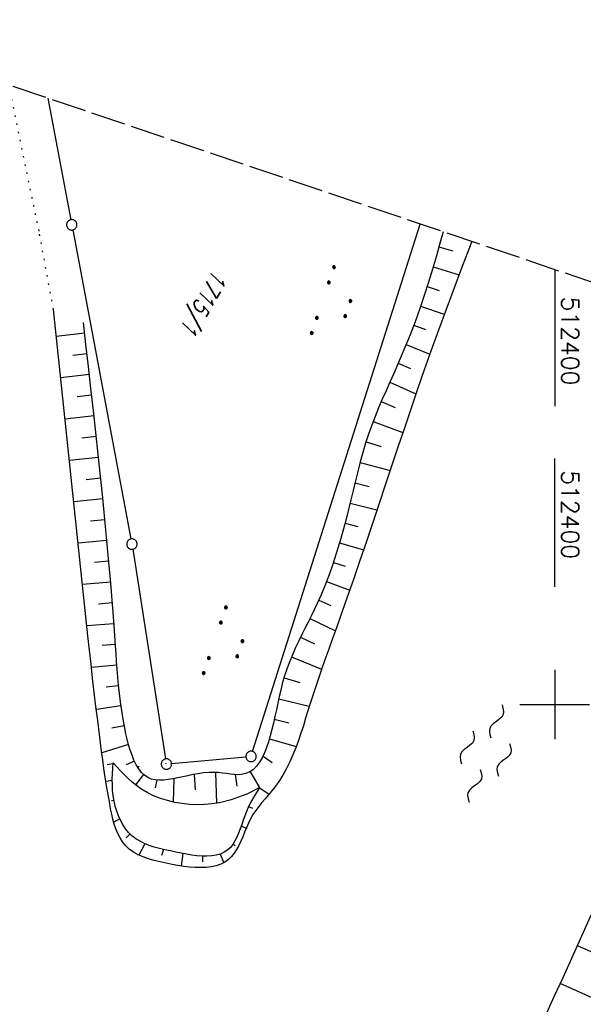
# Model space of a CAD drawing. Extents: x 511997 to 512565, y 475430 to 476399.
# Tile 29 of 32: x 512323 to 512404, y 476257 to 476399. Entities that reach past the tile are written whole.
import ezdxf

# ---------------------------------------------------------------- set-up
doc = ezdxf.new("R2010")
doc.units = 0
doc.header["$LTSCALE"] = 10
doc.header["$MEASUREMENT"] = 0
for name, pattern in [('LT00', [0]), ('LT14', [0.6, 0.5, -0.1]), ('PUNKTX2_STR', [0.6, 0.1, -0.5])]:
    doc.linetypes.add(name, pattern=pattern)
doc.layers.get('0').update_dxf_attribs({"linetype": 'LT00'})
for name, color, linetype in [('--WASSER_GRENZE', 180, 'PUNKTX2_STR'), ('--WASSER_NUTZUNG', 180, 'Continuous'), ('DFK_FLUR_NR', 250, 'LT00'), ('DFK_GZPKT', 250, 'LT00'), ('DFK_KATASTER', 250, 'LT00'), ('DFK_NUTZUNG', 250, 'LT00'), ('DFK_TOPO-SYM', 252, 'LT00'), ('V88_BOESCH', 250, 'LT00'), ('V88_BOSCHUNG', 250, 'LT00'), ('V88_RASTER', 250, 'LT00'), ('V89_BOESCH', 250, 'LT00'), ('V89_BOSCHUNG', 250, 'LT00'), ('V89_RASTER', 250, 'LT00')]:
    doc.layers.add(name, color=color, linetype=linetype)
doc.layers.add('-BLATT_89-RAND', color=7, linetype='LT14', plot=False)
doc.styles.get("Standard").update_dxf_attribs({"font": 'romans.shx'})

# ---------------------------------------------------------------- blocks, each defined once
blk = doc.blocks.new('SYMB7301')
at = {"color": 0, "linetype": 'ByBlock'}
for p, q in [((-0.128693, 0), (0, 0.128693)), ((0, -0.128693), (-0.128693, 0)), ((0, 0.128693), (0.128693, 0)), ((0.128693, 0), (0, -0.128693)), ((0.000059, -0.009738), (0.000059, 0.009897)), ((-0.00901, -0.004339), (-0.002225, -0.009749))]:
    blk.add_line(p, q, dxfattribs=at)
for points in [[(-0.002225, 0.009749), (-0.00901, 0.004339), (-0.00901, -0.004339)], [(0.01, 0), (0.006235, 0.007818), (-0.002225, 0.009749)], [(-0.002225, -0.009749), (0.006235, -0.007818), (0.01, 0)]]:
    blk.add_lwpolyline(points, dxfattribs=at)
blk = doc.blocks.new('SYMB7010')
at = {"color": 0, "linetype": 'ByBlock'}
for points in [[(-0.031408, 0.499213), (-0.093728, 0.49134), (-0.15457, 0.475719), (-0.212975, 0.452595), (-0.268021, 0.422333), (-0.31884, 0.385411), (-0.36463, 0.342411), (-0.40467, 0.29401), (-0.438329, 0.240973), (-0.465074, 0.184136), (-0.484486, 0.124395), (-0.496256, 0.062692), (-0.5002, 0)], [(-0.5002, 0), (-0.496256, -0.062692), (-0.484486, -0.124395), (-0.465075, -0.184136), (-0.438329, -0.240973), (-0.404671, -0.29401), (-0.36463, -0.342411), (-0.31884, -0.385411), (-0.268021, -0.422333), (-0.212975, -0.452595), (-0.154571, -0.475719), (-0.093728, -0.49134), (-0.031408, -0.499213), (0.031408, -0.499213)], [(0.5002, 0), (0.496256, 0.062692), (0.484485, 0.124395), (0.465074, 0.184136), (0.438329, 0.240973), (0.40467, 0.29401), (0.36463, 0.342411), (0.31884, 0.385411), (0.268021, 0.422333), (0.212975, 0.452595), (0.15457, 0.475719), (0.093728, 0.49134), (0.031408, 0.499213), (-0.031408, 0.499213)], [(0.031408, -0.499213), (0.093728, -0.491341), (0.15457, -0.475719), (0.212975, -0.452595), (0.268021, -0.422333), (0.31884, -0.385411), (0.36463, -0.342411), (0.404671, -0.294011), (0.438329, -0.240974), (0.465075, -0.184136), (0.484486, -0.124395), (0.496256, -0.062692), (0.500201, 0)]]:
    blk.add_lwpolyline(points, dxfattribs=at)
blk = doc.blocks.new('SYMB7250')
at = {"color": 0, "linetype": 'ByBlock'}
for points in [[(-0.25, 0.28), (-0.208333, 0.308889), (-0.166667, 0.331111), (-0.125, 0.34), (-0.083333, 0.331111), (-0.041667, 0.308889), (0, 0.28)], [(0, 0.28), (0.041667, 0.251111), (0.083333, 0.228889), (0.125, 0.22), (0.166667, 0.228889), (0.208333, 0.251111), (0.25, 0.28)], [(-0.74, 0), (-0.698333, 0.028889), (-0.656667, 0.051111), (-0.615, 0.06), (-0.573333, 0.051111), (-0.531667, 0.028889), (-0.49, 0)], [(-0.49, 0), (-0.448333, -0.028889), (-0.406667, -0.051111), (-0.365, -0.06), (-0.323333, -0.051111), (-0.281667, -0.028889), (-0.24, 0)], [(0.24, 0), (0.281667, 0.028889), (0.323333, 0.051111), (0.365, 0.06), (0.406667, 0.051111), (0.448333, 0.028889), (0.49, 0)], [(0.49, 0), (0.531667, -0.028889), (0.573333, -0.051111), (0.615, -0.06), (0.656667, -0.051111), (0.698333, -0.028889), (0.74, 0)], [(-0.25, -0.28), (-0.208333, -0.251111), (-0.166667, -0.228889), (-0.125, -0.22), (-0.083333, -0.228889), (-0.041667, -0.251111), (0, -0.28)], [(0, -0.28), (0.041667, -0.308889), (0.083333, -0.331111), (0.125, -0.34), (0.166667, -0.331111), (0.208333, -0.308889), (0.25, -0.28)]]:
    blk.add_lwpolyline(points, dxfattribs=at)
blk = doc.blocks.new('SYMB7111')
at = {"color": 0, "linetype": 'ByBlock'}
for p, q in [((-0.13, 0.202919), (-0.13, 0.177081)), ((-0.125, 0.172895), (-0.125, 0.207105)), ((-0.12, 0.209164), (-0.12, 0.170836)), ((-0.115, 0.170204), (-0.115, 0.209796)), ((-0.11, 0.209164), (-0.11, 0.170836)), ((-0.105, 0.172895), (-0.105, 0.207105)), ((-0.1, 0.202919), (-0.1, 0.177081)), ((-0.095, 0.189874), (-0.095, 0.190146)), ((0.1, 0.202919), (0.1, 0.177081)), ((0.105, 0.172895), (0.105, 0.207105)), ((0.11, 0.209164), (0.11, 0.170836)), ((0.115, 0.170204), (0.115, 0.209796)), ((0.12, 0.209164), (0.12, 0.170836)), ((0.125, 0.172895), (0.125, 0.207105)), ((0.13, 0.202919), (0.13, 0.177081)), ((0.135, 0.189874), (0.135, 0.190146)), ((-0.515, -0.177081), (-0.515, -0.202919)), ((-0.51, -0.207105), (-0.51, -0.172895)), ((-0.505, -0.170836), (-0.505, -0.209164)), ((-0.5, -0.209796), (-0.5, -0.170204)), ((-0.495, -0.170836), (-0.495, -0.209164)), ((-0.49, -0.207105), (-0.49, -0.172895)), ((-0.485, -0.177081), (-0.485, -0.202919)), ((-0.48, -0.190126), (-0.48, -0.189854)), ((-0.285, -0.177081), (-0.285, -0.202919)), ((-0.28, -0.207105), (-0.28, -0.172895)), ((-0.275, -0.170836), (-0.275, -0.209164)), ((-0.27, -0.209796), (-0.27, -0.170204)), ((-0.265, -0.170836), (-0.265, -0.209164)), ((-0.26, -0.207105), (-0.26, -0.172895)), ((-0.255, -0.177081), (-0.255, -0.202919)), ((-0.25, -0.190126), (-0.25, -0.189854)), ((0.255, -0.177081), (0.255, -0.202919)), ((0.26, -0.207105), (0.26, -0.172895)), ((0.265, -0.170836), (0.265, -0.209164)), ((0.27, -0.209796), (0.27, -0.170204)), ((0.275, -0.170836), (0.275, -0.209164)), ((0.28, -0.207105), (0.28, -0.172895)), ((0.285, -0.177081), (0.285, -0.202919)), ((0.29, -0.190126), (0.29, -0.189854)), ((0.485, -0.177081), (0.485, -0.202919)), ((0.49, -0.207105), (0.49, -0.172895)), ((0.495, -0.170836), (0.495, -0.209164)), ((0.5, -0.209796), (0.5, -0.170204)), ((0.505, -0.170836), (0.505, -0.209164)), ((0.51, -0.207105), (0.51, -0.172895)), ((0.515, -0.177081), (0.515, -0.202919)), ((0.52, -0.190126), (0.52, -0.189854))]:
    blk.add_line(p, q, dxfattribs=at)
for points in [[(-0.095, 0.19), (-0.096981, 0.198678), (-0.10253, 0.205637), (-0.11055, 0.209499), (-0.11945, 0.209499), (-0.12747, 0.205637), (-0.133019, 0.198678), (-0.135, 0.19), (-0.133019, 0.181322), (-0.12747, 0.174363), (-0.11945, 0.170501), (-0.11055, 0.170501), (-0.10253, 0.174363), (-0.096981, 0.181322), (-0.095, 0.19)], [(0.135, 0.19), (0.133019, 0.198678), (0.12747, 0.205637), (0.11945, 0.209499), (0.11055, 0.209499), (0.10253, 0.205637), (0.096981, 0.198678), (0.095, 0.19), (0.096981, 0.181322), (0.10253, 0.174363), (0.11055, 0.170501), (0.11945, 0.170501), (0.12747, 0.174363), (0.133019, 0.181322), (0.135, 0.19)], [(-0.48, -0.19), (-0.481981, -0.181322), (-0.48753, -0.174363), (-0.49555, -0.170501), (-0.50445, -0.170501), (-0.51247, -0.174363), (-0.518019, -0.181322), (-0.52, -0.19), (-0.518019, -0.198678), (-0.51247, -0.205637), (-0.50445, -0.209499), (-0.49555, -0.209499), (-0.48753, -0.205637), (-0.481981, -0.198678), (-0.48, -0.19)], [(-0.25, -0.19), (-0.251981, -0.181322), (-0.25753, -0.174363), (-0.26555, -0.170501), (-0.27445, -0.170501), (-0.28247, -0.174363), (-0.288019, -0.181322), (-0.29, -0.19), (-0.288019, -0.198678), (-0.28247, -0.205637), (-0.27445, -0.209499), (-0.26555, -0.209499), (-0.25753, -0.205637), (-0.251981, -0.198678), (-0.25, -0.19)], [(0.29, -0.19), (0.288019, -0.181322), (0.28247, -0.174363), (0.27445, -0.170501), (0.26555, -0.170501), (0.25753, -0.174363), (0.251981, -0.181322), (0.25, -0.19), (0.251981, -0.198678), (0.25753, -0.205637), (0.26555, -0.209499), (0.27445, -0.209499), (0.28247, -0.205637), (0.288019, -0.198678), (0.29, -0.19)], [(0.52, -0.19), (0.518019, -0.181322), (0.51247, -0.174363), (0.50445, -0.170501), (0.49555, -0.170501), (0.48753, -0.174363), (0.481981, -0.181322), (0.48, -0.19), (0.481981, -0.198678), (0.48753, -0.205637), (0.49555, -0.209499), (0.50445, -0.209499), (0.51247, -0.205637), (0.518019, -0.198678), (0.52, -0.19)]]:
    blk.add_lwpolyline(points, dxfattribs=at)

msp = doc.modelspace()

# ---------------------------------------------------------------- linework, layer by layer
at = {"layer": '--WASSER_GRENZE', "ltscale": 0.2}
for p, q in [((512325.71, 476368.18), (512321.38, 476389.2)), ((512327.79, 476356.89), (512325.71, 476368.18))]:
    msp.add_line(p, q, dxfattribs=at)
at = {"layer": '-BLATT_89-RAND'}
msp.add_lwpolyline([(512293.56, 476398.61), (511997.32, 475522.33), (512269.2, 475430.42), (512565.44, 476306.7), (512293.56, 476398.61)], dxfattribs=at)
at = {"layer": 'DFK_KATASTER'}
for p, q in [((512327, 476387.31), (512330.29, 476369.81)), ((512330.57, 476368.33), (512338.95, 476323.84)), ((512356.49, 476293.23), (512380.61, 476369.18)), ((512339.21, 476322.36), (512343.95, 476292.16)), ((512344.82, 476291.49), (512355.51, 476292.45))]:
    msp.add_line(p, q, dxfattribs=at)
at = {"layer": 'V88_BOESCH'}
for points in [[(512383.94, 476368.05), (512383.52, 476366.56), (512382.96, 476364.63), (512382.39, 476362.71), (512381.8, 476360.8), (512381.19, 476358.9), (512380.55, 476357), (512379.88, 476355.12), (512379.17, 476353.25), (512378.42, 476351.39), (512377.9, 476350.14), (512377.35, 476348.9), (512376.81, 476347.67), (512376.25, 476346.43), (512375.7, 476345.19), (512375.16, 476343.95), (512374.63, 476342.71), (512374.13, 476341.46), (512373.64, 476340.21), (512373.19, 476338.95), (512372.76, 476337.62), (512372.36, 476336.28), (512371.99, 476334.93), (512371.63, 476333.57), (512371.58, 476333.36)], [(512388.04, 476366.67), (512387.71, 476365.79), (512386.58, 476362.83), (512385.46, 476359.85), (512384.35, 476356.88), (512383.25, 476353.89), (512382.18, 476350.9), (512381.21, 476348.17), (512380.26, 476345.43), (512379.32, 476342.69), (512378.39, 476339.95), (512377.47, 476337.2), (512376.55, 476334.46), (512375.63, 476331.71), (512375.44, 476331.13)]]:
    msp.add_lwpolyline(points, dxfattribs=at)
at = {"layer": 'V88_BOSCHUNG'}
for p, q in [((512383.33, 476365.89), (512385.31, 476365.31)), ((512382.49, 476363.04), (512386.22, 476361.89)), ((512381.61, 476360.2), (512383.38, 476359.63)), ((512380.68, 476357.38), (512384.1, 476356.21)), ((512379.69, 476354.61), (512381.37, 476353.98)), ((512378.62, 476351.86), (512382.02, 476350.47)), ((512377.46, 476349.14), (512379.24, 476348.37)), ((512376.24, 476346.4), (512380.02, 476344.75)), ((512375.02, 476343.63), (512377.04, 476342.78)), ((512373.86, 476340.77), (512378.13, 476339.17)), ((512372.83, 476337.84), (512375.02, 476337.14)), ((512371.97, 476334.87), (512376.29, 476333.68))]:
    msp.add_line(p, q, dxfattribs=at)
at = {"layer": 'V88_RASTER'}
msp.add_line((512400, 476316.93), (512400, 476335.43), dxfattribs=at)
at = {"layer": 'V89_BOESCH'}
for points in [[(512383.94, 476368.05), (512383.52, 476366.56), (512382.96, 476364.63), (512382.39, 476362.71), (512381.8, 476360.8), (512381.19, 476358.9), (512380.55, 476357), (512379.88, 476355.12), (512379.17, 476353.25), (512378.42, 476351.39), (512377.9, 476350.14), (512377.35, 476348.9), (512376.81, 476347.67), (512376.25, 476346.43), (512375.7, 476345.19), (512375.16, 476343.95), (512374.63, 476342.71), (512374.13, 476341.46), (512373.64, 476340.21), (512373.19, 476338.95), (512372.76, 476337.62), (512372.36, 476336.28), (512371.99, 476334.93), (512371.63, 476333.57), (512371.3, 476332.21), (512370.96, 476330.84), (512370.64, 476329.47), (512370.3, 476328.09), (512369.95, 476326.71), (512369.58, 476325.31), (512369.19, 476323.91), (512368.78, 476322.51), (512368.34, 476321.13), (512367.89, 476319.76), (512367.4, 476318.42), (512366.9, 476317.09), (512366.36, 476315.8), (512365.8, 476314.53), (512365.37, 476313.63), (512364.92, 476312.73), (512364.48, 476311.85), (512364.02, 476310.96), (512363.57, 476310.06), (512363.12, 476309.15), (512362.68, 476308.22), (512362.26, 476307.25), (512361.85, 476306.26), (512361.46, 476305.22), (512361.1, 476304.13), (512360.76, 476302.99), (512360.53, 476302.08), (512360.31, 476301.15), (512360.1, 476300.2), (512359.9, 476299.23), (512359.69, 476298.27), (512359.48, 476297.32), (512359.27, 476296.39), (512359.03, 476295.48), (512358.78, 476294.61), (512358.5, 476293.79), (512358.2, 476293.02), (512357.86, 476292.31), (512357.48, 476291.68), (512357.06, 476291.12), (512356.59, 476290.66), (512356.07, 476290.3), (512355.49, 476290.05), (512354.85, 476289.91), (512354.36, 476289.89), (512353.84, 476289.91), (512353.29, 476289.97), (512352.72, 476290.05), (512352.13, 476290.12), (512351.53, 476290.19), (512350.92, 476290.22), (512350.17, 476290.21), (512349.41, 476290.14), (512348.66, 476290.04), (512347.91, 476289.9), (512347.16, 476289.74), (512346.43, 476289.58), (512345.71, 476289.43), (512345.01, 476289.29), (512344.33, 476289.18), (512343.68, 476289.11), (512343.05, 476289.1), (512342.46, 476289.14), (512341.91, 476289.27), (512341.4, 476289.48), (512340.91, 476289.81), (512340.47, 476290.23), (512340.07, 476290.74), (512339.71, 476291.33), (512339.39, 476291.98), (512339.11, 476292.69), (512338.85, 476293.43), (512338.62, 476294.2), (512338.42, 476295), (512338.23, 476295.8), (512338.07, 476296.59), (512337.82, 476297.9), (512337.62, 476299.16), (512337.44, 476300.39), (512337.29, 476301.59), (512337.17, 476302.77), (512337.06, 476303.93), (512336.97, 476305.07), (512336.89, 476306.21), (512336.81, 476307.34), (512336.74, 476308.47), (512336.53, 476311.43), (512336.3, 476314.43), (512336.05, 476317.45), (512335.78, 476320.49), (512335.5, 476323.56), (512335.21, 476326.65), (512334.9, 476329.75), (512334.57, 476332.87), (512334.24, 476336.01), (512333.9, 476339.16), (512333.55, 476342.32), (512333.2, 476345.48), (512332.84, 476348.66), (512332.48, 476351.83), (512332.11, 476355.01)], [(512388.04, 476366.67), (512387.71, 476365.79), (512386.58, 476362.83), (512385.46, 476359.85), (512384.35, 476356.88), (512383.25, 476353.89), (512382.18, 476350.9), (512381.21, 476348.17), (512380.26, 476345.43), (512379.32, 476342.69), (512378.39, 476339.95), (512377.47, 476337.2), (512376.55, 476334.46), (512375.63, 476331.71), (512374.72, 476328.96), (512373.8, 476326.22), (512372.88, 476323.48), (512371.95, 476320.75), (512371.01, 476318.02), (512370.07, 476315.31), (512369.1, 476312.6), (512368.55, 476311.06), (512368, 476309.52), (512367.44, 476307.98), (512366.89, 476306.44), (512366.35, 476304.89), (512365.81, 476303.33), (512365.29, 476301.75), (512364.78, 476300.16), (512364.45, 476299.09), (512364.12, 476298.02), (512363.79, 476296.95), (512363.45, 476295.88), (512363.09, 476294.82), (512362.71, 476293.78), (512362.3, 476292.75), (512361.86, 476291.75), (512361.38, 476290.77), (512360.85, 476289.82), (512360.28, 476288.91), (512359.64, 476288.04), (512359.2, 476287.5), (512358.74, 476286.96), (512358.28, 476286.43), (512357.81, 476285.89), (512357.36, 476285.33), (512356.93, 476284.76), (512356.53, 476284.15), (512356.2, 476283.54), (512355.89, 476282.91), (512355.6, 476282.26), (512355.32, 476281.6), (512355.05, 476280.95), (512354.77, 476280.31), (512354.48, 476279.7), (512354.17, 476279.12), (512353.83, 476278.58), (512353.45, 476278.1), (512353.03, 476277.68), (512352.49, 476277.3), (512351.89, 476277), (512351.24, 476276.77), (512350.54, 476276.62), (512349.79, 476276.53), (512349.02, 476276.51), (512348.22, 476276.53), (512347.39, 476276.59), (512346.56, 476276.69), (512345.72, 476276.82), (512344.88, 476276.97), (512344.04, 476277.14), (512343.17, 476277.33), (512342.32, 476277.54), (512341.5, 476277.78), (512340.72, 476278.05), (512339.99, 476278.37), (512339.32, 476278.74), (512338.7, 476279.18), (512338.16, 476279.69), (512337.74, 476280.21), (512337.38, 476280.78), (512337.06, 476281.41), (512336.79, 476282.08), (512336.56, 476282.77), (512336.36, 476283.5), (512336.18, 476284.23), (512336.03, 476284.98), (512335.89, 476285.73), (512335.65, 476287.02), (512335.44, 476288.29), (512335.24, 476289.55), (512335.06, 476290.79), (512334.89, 476292.02), (512334.73, 476293.25), (512334.57, 476294.47), (512334.41, 476295.7), (512334.17, 476297.7), (512333.92, 476299.71), (512333.68, 476301.74), (512333.44, 476303.77), (512333.21, 476305.81), (512332.98, 476307.84), (512332.76, 476309.87), (512327.79, 476356.89)], [(512357.48, 476288.03), (512357.13, 476287.49), (512356.79, 476286.94), (512356.45, 476286.38), (512356.14, 476285.79), (512355.85, 476285.19), (512355.59, 476284.58), (512355.36, 476283.96), (512355.14, 476283.33), (512354.91, 476282.7), (512354.69, 476282.08), (512354.46, 476281.47), (512354.21, 476280.89), (512353.93, 476280.35), (512353.62, 476279.86), (512353.28, 476279.42), (512352.89, 476279.05), (512352.4, 476278.72), (512351.84, 476278.47), (512351.24, 476278.3), (512350.6, 476278.2), (512349.91, 476278.16), (512349.2, 476278.17), (512348.46, 476278.23), (512347.71, 476278.32), (512346.94, 476278.45), (512346.17, 476278.59), (512345.4, 476278.75), (512344.65, 476278.91), (512343.85, 476279.09), (512343.07, 476279.28), (512342.31, 476279.48), (512341.59, 476279.72), (512340.91, 476279.99), (512340.26, 476280.3), (512339.65, 476280.67), (512339.1, 476281.11), (512338.62, 476281.59), (512338.19, 476282.12), (512337.8, 476282.7), (512337.45, 476283.33), (512337.15, 476283.98), (512336.9, 476284.66), (512336.69, 476285.36), (512336.53, 476286.06), (512336.4, 476286.85), (512336.32, 476287.65), (512336.28, 476288.44), (512336.27, 476289.23), (512336.29, 476290.02), (512336.33, 476290.81), (512336.38, 476291.6)], [(512357.48, 476288.03), (512356.87, 476287.71), (512356.25, 476287.4), (512355.63, 476287.1), (512355, 476286.83), (512353.38, 476286.25), (512351.69, 476285.85), (512350.63, 476285.69), (512349.56, 476285.6), (512348.49, 476285.57), (512347.4, 476285.61), (512346.33, 476285.73), (512345.26, 476285.9), (512344.22, 476286.16), (512343.2, 476286.48), (512342.22, 476286.87), (512341.28, 476287.34), (512340.39, 476287.88), (512339.75, 476288.33), (512339.15, 476288.82), (512338.57, 476289.34), (512338.01, 476289.88), (512337.46, 476290.44), (512336.91, 476291.02), (512336.38, 476291.6)], [(512398.68, 476255.16), (512399.93, 476257.94), (512401.2, 476260.71), (512402.46, 476263.49), (512403.73, 476266.26), (512404.99, 476269.03), (512406.35, 476272.02), (512407.71, 476275.01)]]:
    msp.add_lwpolyline(points, dxfattribs=at)
at = {"layer": 'V89_BOSCHUNG'}
for p, q in [((512383.33, 476365.89), (512385.31, 476365.31)), ((512382.49, 476363.04), (512386.22, 476361.89)), ((512381.61, 476360.2), (512383.38, 476359.63)), ((512380.68, 476357.38), (512384.1, 476356.21)), ((512379.69, 476354.61), (512381.37, 476353.98)), ((512332.29, 476353.49), (512328.2, 476353.01)), ((512378.62, 476351.86), (512382.02, 476350.47)), ((512332.63, 476350.51), (512330.57, 476350.27)), ((512377.46, 476349.14), (512379.24, 476348.37)), ((512332.97, 476347.53), (512328.83, 476347.05)), ((512376.24, 476346.4), (512380.02, 476344.75)), ((512333.3, 476344.55), (512331.22, 476344.31)), ((512375.02, 476343.63), (512377.04, 476342.78)), ((512333.64, 476341.56), (512329.46, 476341.09)), ((512373.86, 476340.77), (512378.13, 476339.17)), ((512333.97, 476338.57), (512331.87, 476338.34)), ((512372.83, 476337.84), (512375.02, 476337.14)), ((512334.29, 476335.57), (512330.09, 476335.14)), ((512371.97, 476334.87), (512376.29, 476333.68)), ((512334.6, 476332.59), (512332.5, 476332.37)), ((512371.22, 476331.92), (512373.29, 476331.39)), ((512334.91, 476329.61), (512330.72, 476329.17)), ((512370.52, 476329), (512374.4, 476328.01)), ((512335.21, 476326.61), (512333.12, 476326.41)), ((512369.8, 476326.12), (512371.62, 476325.63)), ((512335.5, 476323.62), (512331.35, 476323.23)), ((512369, 476323.27), (512372.46, 476322.25)), ((512335.77, 476320.62), (512333.72, 476320.44)), ((512368.12, 476320.46), (512369.8, 476319.91)), ((512336.04, 476317.62), (512331.98, 476317.28)), ((512367.14, 476317.71), (512370.47, 476316.45)), ((512336.28, 476314.62), (512334.29, 476314.46)), ((512366.03, 476315.03), (512367.73, 476314.28)), ((512336.51, 476311.61), (512332.61, 476311.34)), ((512364.75, 476312.39), (512368.4, 476310.63)), ((512336.73, 476308.62), (512334.82, 476308.49)), ((512363.39, 476309.69), (512365.38, 476308.75)), ((512362.09, 476306.85), (512366.42, 476305.11)), ((512336.93, 476305.65), (512333.26, 476305.35)), ((512361.01, 476303.86), (512363.27, 476303.16)), ((512337.17, 476302.71), (512335.39, 476302.51)), ((512360.24, 476300.82), (512364.65, 476299.74)), ((512337.52, 476299.8), (512333.97, 476299.27)), ((512359.61, 476297.88), (512361.69, 476297.37)), ((512338, 476296.95), (512336.18, 476296.57)), ((512358.92, 476295.06), (512362.77, 476293.94)), ((512338.62, 476294.23), (512334.76, 476293.02)), ((512339.45, 476291.86), (512338.29, 476291.32)), ((512357.99, 476292.54), (512359.32, 476291.66)), ((512336.35, 476291.45), (512335.53, 476291.29)), ((512351.13, 476290.21), (512351.28, 476285.78)), ((512356.11, 476290.32), (512357.47, 476288.03)), ((512336.27, 476289.05), (512335.37, 476288.93)), ((512340.76, 476289.94), (512339.61, 476288.44)), ((512342.7, 476289.12), (512342.45, 476288)), ((512345.14, 476289.31), (512345.05, 476285.94)), ((512348.08, 476289.93), (512348.21, 476287.72)), ((512353.97, 476289.9), (512354.22, 476288.26)), ((512357.46, 476288.01), (512358.87, 476287.1)), ((512336.5, 476286.18), (512336.17, 476286.11)), ((512355.91, 476285.33), (512356.45, 476285.08)), ((512337.36, 476283.53), (512336.47, 476283.07)), ((512354.85, 476282.52), (512355.56, 476282.17)), ((512338.83, 476281.37), (512338.27, 476280.8)), ((512340.97, 476279.96), (512340.11, 476278.31)), ((512343.63, 476279.14), (512343.37, 476278.24)), ((512353.67, 476279.93), (512353.99, 476279.65)), ((512346.45, 476278.54), (512346.17, 476276.75)), ((512349.24, 476278.17), (512349.27, 476277.34)), ((512351.79, 476278.45), (512352.36, 476277.22)), ((512408.7, 476262.9), (512403.27, 476265.25)), ((512406.28, 476257.38), (512400.79, 476259.81))]:
    msp.add_line(p, q, dxfattribs=at)
at = {"layer": 'V89_RASTER'}
for p, q in [((512400, 476362.63), (512400, 476342.94)), ((512400, 476305), (512400, 476295)), ((512395, 476300), (512405, 476300))]:
    msp.add_line(p, q, dxfattribs=at)

# ---------------------------------------------------------------- block references
at = {"layer": '--WASSER_NUTZUNG', "xscale": 9.999999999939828, "yscale": 10.00000000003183, "zscale": 10, "rotation": 251.2882999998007}
msp.add_blockref('SYMB7250', (512390.04, 476292.93), dxfattribs=at)
at = {"layer": 'DFK_GZPKT', "xscale": 1.499999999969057, "yscale": 1.5, "zscale": 1.5, "rotation": 251.2881100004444}
for p in [(512330.43, 476369.07), (512339.09, 476323.1), (512356.26, 476292.52), (512344.07, 476291.42)]:
    msp.add_blockref('SYMB7010', p, dxfattribs=at)
at = {"layer": 'DFK_NUTZUNG', "yscale": 10, "zscale": 10, "rotation": 251.28826}
for p, xscale in [((512368.4, 476357.62), 10), ((512352.84, 476308.64), 9.99999999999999)]:
    msp.add_blockref('SYMB7111', p, dxfattribs=dict(at, xscale=xscale))
at = {"layer": 'DFK_TOPO-SYM', "xscale": 0.1, "yscale": 0.1, "zscale": 0.1, "rotation": 359.99968}
for p in [(512343.98, 476291.54), (512340.08, 476291.04)]:
    msp.add_blockref('SYMB7301', p, dxfattribs=at)

# ---------------------------------------------------------------- texts
at = {"layer": 'DFK_FLUR_NR', "oblique": 13.754, "width": 0.75}
msp.add_text('1715/1', height=2.5, rotation=239.9697, dxfattribs=at).set_placement((512350.93, 476362.81))
at = {"layer": 'V88_RASTER', "width": 0.994}
msp.add_text(' 512400', height=2.5, rotation=270.0009, dxfattribs=at).set_placement((512401, 476335.43))
at = {"layer": 'V89_RASTER', "width": 0.994}
msp.add_text(' 512400', height=2.5, rotation=269.9996, dxfattribs=at).set_placement((512401, 476360.44))

doc.saveas('drawing.dxf')
